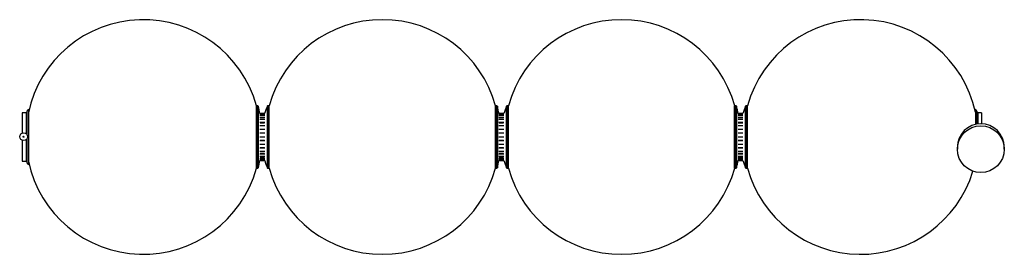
# Paper-space layout '_Superior' of a CAD drawing. Header units: millimetres. Extents: x -664 to 594, y -150 to 150.
import ezdxf

# ---------------------------------------------------------------- set-up
doc = ezdxf.new("R2010")
doc.units = ezdxf.units.MM

psp = doc.layouts.new('_Superior')

# ---------------------------------------------------------------- linework, layer by layer
at = {"color": 7, "linetype": 'Continuous', "lineweight": 25}
for p, q in [((-360.4, 40), (-361.7, 40)), ((-361.7, -40), (-361.7, 40)), ((-360.4, -40), (-360.4, 40)), ((-359.4, 39.3), (-359.4, -39.3)), ((-347.7, -39.4), (-347.7, 39.4)), ((-345.2, 40), (-346.8, 40)), ((-346.8, 40), (-346.8, -40)), ((-345.2, -40), (-345.2, 40)), ((-54.8, 40), (-56.1, 40)), ((-56.1, -40), (-56.1, 40)), ((-54.8, -40), (-54.8, 40)), ((-53.8, 39.3), (-53.8, -39.3)), ((-42.1, -39.4), (-42.1, 39.4)), ((-39.7, 40), (-41.2, 40)), ((-41.2, 40), (-41.2, -40)), ((-39.7, -40), (-39.7, 40)), ((250.8, 40), (249.4, 40)), ((249.4, -40), (249.4, 40)), ((250.8, -40), (250.8, 40)), ((251.7, 39.3), (251.7, -39.3)), ((263.4, -39.4), (263.4, 39.4)), ((265.9, 40), (264.4, 40)), ((264.4, 40), (264.4, -40)), ((265.9, -40), (265.9, 40)), ((-655, 31), (-661, 31)), ((-661, 31), (-661, 5)), ((-656, 31), (-656, 4.3)), ((-653, 35.7), (-655, 32.9)), ((-655, 32.9), (-655, 3.2)), ((-653, 35.7), (-653, -35.7)), ((-351.1, 29.9), (-357.2, 29.9)), ((-351.1, 29.1), (-357.2, 29.1)), ((-351.1, 27.5), (-357.2, 27.5)), ((-351.4, 28.1), (-357, 28.1)), ((-45.5, 29.9), (-51.7, 29.9)), ((-45.5, 29.1), (-51.7, 29.1)), ((-45.5, 27.5), (-51.7, 27.5)), ((-45.8, 28.1), (-51.5, 28.1)), ((260, 29.9), (253.9, 29.9)), ((260, 29.1), (253.9, 29.1)), ((260, 27.5), (253.9, 27.5)), ((259.7, 28.1), (254.1, 28.1)), ((559, 32.9), (557, 35.7)), ((557, 35.7), (557, 16.1)), ((559, 32.9), (559, 16.5)), ((565, 31), (559, 31)), ((560, 31), (560, 16.6)), ((565, 31), (565, 16.9)), ((-351.1, 25.1), (-357.2, 25.1)), ((-351.1, 22.2), (-357.2, 22.2)), ((-351.1, 18.4), (-357.2, 18.4)), ((-351.1, 14.4), (-357.2, 14.4)), ((-351.4, 24.3), (-357, 24.3)), ((-351.4, 17.8), (-357, 17.8)), ((-45.5, 25.1), (-51.7, 25.1)), ((-45.5, 22.2), (-51.7, 22.2)), ((-45.5, 18.4), (-51.7, 18.4)), ((-45.5, 14.4), (-51.7, 14.4)), ((-45.8, 24.3), (-51.5, 24.3)), ((-45.8, 17.8), (-51.5, 17.8)), ((260, 25.1), (253.9, 25.1)), ((260, 22.2), (253.9, 22.2)), ((260, 18.4), (253.9, 18.4)), ((260, 14.4), (253.9, 14.4)), ((259.7, 24.3), (254.1, 24.3)), ((259.7, 17.8), (254.1, 17.8)), ((-351.1, 9.7), (-357.2, 9.7)), ((-351.1, 5.1), (-357.2, 5.1)), ((-351.1, 0), (-357.2, 0)), ((-351.4, 9.4), (-357, 9.4)), ((-45.5, 9.7), (-51.7, 9.7)), ((-45.5, 5.1), (-51.7, 5.1)), ((-45.8, 9.4), (-51.5, 9.4)), ((260, 9.7), (253.9, 9.7)), ((260, 5.1), (253.9, 5.1)), ((260, 0), (253.9, 0)), ((259.7, 9.4), (254.1, 9.4)), ((-661, -4.3), (-661, -31)), ((-656, -3.5), (-656, -31)), ((-655, -2.5), (-655, -32.9)), ((-351.1, -4.8), (-357.2, -4.8)), ((-351.1, -9.7), (-357.2, -9.7)), ((-351.4, -4.6), (-357, -4.6)), ((-45.5, 0), (-51.7, 0)), ((-45.5, -4.8), (-51.7, -4.8)), ((-45.5, -9.7), (-51.7, -9.7)), ((-45.8, -4.6), (-51.5, -4.6)), ((260, -4.8), (253.9, -4.8)), ((260, -9.7), (253.9, -9.7)), ((259.7, -4.6), (254.1, -4.6)), ((-351.1, -14.2), (-357.2, -14.2)), ((-351.1, -18.4), (-357.2, -18.4)), ((-351.1, -22), (-357.2, -22)), ((-351.1, -25.1), (-357.2, -25.1)), ((-351.4, -13.7), (-357, -13.7)), ((-351.4, -21.2), (-357, -21.2)), ((-45.5, -14.2), (-51.7, -14.2)), ((-45.5, -18.4), (-51.7, -18.4)), ((-45.5, -22), (-51.7, -22)), ((-45.5, -25.1), (-51.7, -25.1)), ((-45.8, -13.7), (-51.5, -13.7)), ((-45.8, -21.2), (-51.5, -21.2)), ((260, -14.2), (253.9, -14.2)), ((260, -18.4), (253.9, -18.4)), ((260, -22), (253.9, -22)), ((260, -25.1), (253.9, -25.1)), ((259.7, -13.7), (254.1, -13.7)), ((259.7, -21.2), (254.1, -21.2)), ((534, -13.1), (534, -15.6)), ((594, -15.6), (594, -13.1)), ((-661, -31), (-655, -31)), ((-655, -32.9), (-653, -35.7)), ((-351.1, -27.4), (-357.2, -27.4)), ((-351.1, -29.1), (-357.2, -29.1)), ((-351.1, -29.9), (-357.2, -29.9)), ((-357.2, -30), (-351.1, -30)), ((-351.4, -26.5), (-357, -26.5)), ((-45.5, -27.4), (-51.7, -27.4)), ((-45.5, -29.1), (-51.7, -29.1)), ((-45.5, -29.9), (-51.7, -29.9)), ((-51.7, -30), (-45.5, -30)), ((-45.8, -26.5), (-51.5, -26.5)), ((260, -27.4), (253.9, -27.4)), ((260, -29.1), (253.9, -29.1)), ((260, -29.9), (253.9, -29.9)), ((253.9, -30), (260, -30)), ((259.7, -26.5), (254.1, -26.5)), ((-361.7, -40), (-360.4, -40)), ((-346.8, -40), (-345.2, -40)), ((-56.1, -40), (-54.8, -40)), ((-41.2, -40), (-39.7, -40)), ((249.4, -40), (250.8, -40)), ((264.4, -40), (265.9, -40))]:
    psp.add_line(p, q, dxfattribs=at)
for centre, radius in [((564, -15.6), 30), ((-659.1, 0.4), 5), ((-659.1, 0.4), 0.573)]:
    psp.add_circle(centre, radius, dxfattribs=at)
for centre, radius, start, end in [((-506.2, 0), 150, 15.466, 168.0773), ((-200.7, 0), 150, 15.466, 164.534), ((104.9, 0), 150, 15.466, 164.534), ((410.4, 0), 150, 12.2817, 164.534), ((-360.4, 39), 1, 14.9679, 90), ((-506.2, 0), 152, 11.3437, 14.9679), ((-253.6, 0), 102, 157.2856, 162.9556), ((-346.8, 39), 1, 90, 157.2856), ((-54.8, 39), 1, 14.9679, 90), ((-200.7, 0), 152, 11.3437, 14.9679), ((52, 0), 102, 157.2856, 162.9556), ((-41.2, 39), 1, 90, 157.2856), ((250.8, 39), 1, 14.9679, 90), ((104.9, 0), 152, 11.3437, 14.9679), ((357.5, 0), 102, 157.2856, 162.9556), ((264.4, 39), 1, 90, 157.2856), ((564, -13.1), 30, 0.0033, 179.9967), ((-506.2, 0), 150, 191.9227, 344.534), ((-506.2, 0), 152, 345.0321, 348.6169), ((-253.6, 0), 102, 197.1046, 202.7144), ((-200.7, 0), 152, 345.0321, 348.6169), ((52, 0), 102, 197.1046, 202.7144), ((104.9, 0), 152, 345.0321, 348.6169), ((357.5, 0), 102, 197.1046, 202.7144), ((-360.4, -39), 1, 270, 345.0321), ((-346.8, -39), 1, 202.7144, 270), ((-200.7, 0), 150, 195.466, 344.534), ((-54.8, -39), 1, 270, 345.0321), ((-41.2, -39), 1, 202.7144, 270), ((104.9, 0), 150, 195.466, 344.534), ((250.8, -39), 1, 270, 345.0321), ((264.4, -39), 1, 202.7144, 270), ((410.4, 0), 150, 195.466, 343.0148)]:
    psp.add_arc(centre, radius, start, end, dxfattribs=at)

doc.saveas('drawing.dxf')
